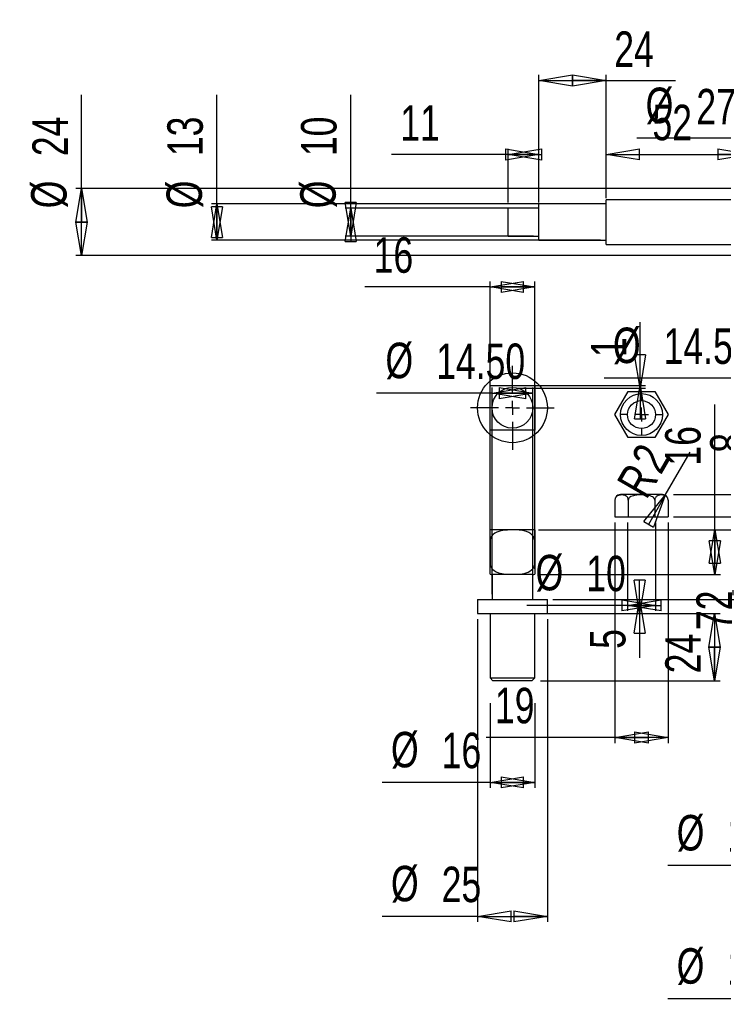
# Model space of a CAD drawing. Extents: x -65 to 204, y 28 to 204.
# Tile 1 of 3: x -65 to 61, y 28 to 204. Entities that reach past the tile are written whole.
import ezdxf

# ---------------------------------------------------------------- set-up
doc = ezdxf.new("R2010")
doc.units = 0
doc.header["$PDSIZE"] = -1
doc.linetypes.add('CENTERX2', pattern=[20.32, 12.7, -2.54, 2.54, -2.54])
doc.layers.get('0').update_dxf_attribs({"linetype": 'CONTINUOUS'})
doc.layers.get('DEFPOINTS').update_dxf_attribs({"linetype": 'CONTINUOUS'})
doc.styles.add('SLDTEXTSTYLE0', font='txt', dxfattribs={"width": 0.75})
doc.dimstyles.new('SLDDIMSTYLE0', dxfattribs={"dimtxt": 6.35, "dimasz": 6, "dimexe": 1, "dimexo": 0.0625, "dimgap": 1.5875, "dimtad": 2, "dimlfac": 2, "dimzin": 12, "dimtxsty": 'STANDARD', "dimblk1": 'CLOSED', "dimblk2": 'CLOSED', "dimsah": 1, "dimcen": 0.09, "dimclrd": 7, "dimclre": 7, "dimclrt": 7, "dimazin": 3, "dimtfac": 1, "dimtdec": 4, "dimtofl": 0, "dimtmove": 0, "dimatfit": 3, "dimtolj": 1, "dimtzin": 12})
doc.dimstyles.new('SLDDIMSTYLE1', dxfattribs={"dimtxt": 6.35, "dimasz": 6, "dimexe": 1, "dimexo": 0.0625, "dimgap": 1.5875, "dimtad": 2, "dimlfac": 2, "dimzin": 4, "dimtxsty": 'STANDARD', "dimblk1": 'CLOSED', "dimblk2": 'CLOSED', "dimsah": 1, "dimcen": 0.09, "dimclrd": 7, "dimclre": 7, "dimclrt": 7, "dimazin": 3, "dimtfac": 1, "dimtdec": 4, "dimtofl": 0, "dimtmove": 0, "dimatfit": 3, "dimtolj": 1, "dimtzin": 12})
doc.dimstyles.new('SLDDIMSTYLE2', dxfattribs={"dimtxt": 6.35, "dimasz": 6, "dimexe": 1, "dimexo": 0.0625, "dimgap": 1.5875, "dimtad": 2, "dimlfac": 2, "dimzin": 12, "dimtxsty": 'STANDARD', "dimblk1": 'CLOSED', "dimblk2": 'CLOSED', "dimsah": 1, "dimcen": 0.09, "dimclrd": 7, "dimclre": 7, "dimclrt": 7, "dimazin": 3, "dimtfac": 1, "dimtdec": 4, "dimtofl": 0, "dimtmove": 0, "dimatfit": 3, "dimtolj": 1, "dimtzin": 12})
doc.dimstyles.new('SLDDIMSTYLE3', dxfattribs={"dimtxt": 6.35, "dimasz": 6, "dimexe": 1, "dimexo": 0.0625, "dimgap": 1.5875, "dimtad": 2, "dimlfac": 2, "dimzin": 12, "dimtxsty": 'STANDARD', "dimblk1": 'CLOSED', "dimblk2": 'CLOSED', "dimsah": 1, "dimcen": 0.09, "dimclrd": 7, "dimclre": 7, "dimclrt": 7, "dimazin": 3, "dimtfac": 1, "dimtdec": 4, "dimtofl": 0, "dimtmove": 0, "dimatfit": 3, "dimtolj": 1, "dimtzin": 12})
doc.dimstyles.new('SLDDIMSTYLE4', dxfattribs={"dimtxt": 6.35, "dimasz": 6, "dimexe": 1, "dimexo": 0.0625, "dimgap": 1.5875, "dimtad": 2, "dimlfac": 2, "dimzin": 12, "dimtxsty": 'STANDARD', "dimblk1": 'CLOSED', "dimblk2": 'CLOSED', "dimsah": 1, "dimcen": 0.09, "dimclrd": 7, "dimclre": 7, "dimclrt": 7, "dimazin": 3, "dimtfac": 1, "dimtdec": 4, "dimtofl": 0, "dimtmove": 0, "dimatfit": 3, "dimtolj": 1, "dimtzin": 12})

# ---------------------------------------------------------------- blocks, each defined once
blk = doc.blocks.new('_CLOSED')
at = {"color": 0, "linetype": 'BYBLOCK'}
for p, q in [((-1, 0.166667), (0, 0)), ((-1, 0.166667), (-1, -0.166667)), ((0, 0), (-1, -0.166667)), ((0, 0), (-1, 0))]:
    blk.add_line(p, q, dxfattribs=at)
blk = doc.blocks.new('*D6')
at = {"color": 7}
for p, q in [((65.91, 139.92), (39.65, 139.92)), ((65.91, 102.58), (65.91, 140.92)), ((65.91, 139.92), (73.16, 139.92)), ((73.16, 102.58), (73.16, 140.92))]:
    blk.add_line(p, q, dxfattribs=at)
at = {"layer": 'DEFPOINTS', "color": 7}
for p in [(65.91, 101.58), (73.16, 101.58)]:
    blk.add_point(p, dxfattribs=at)
at = {"xscale": 6, "yscale": 6}
for p, rotation in [((65.91, 139.92), 180), ((73.16, 139.92), 360)]:
    blk.add_blockref('_CLOSED', p, dxfattribs=dict(at, rotation=rotation))
at = {"color": 7, "char_height": 6.35, "attachment_point": 7, "style": 'SLDTEXTSTYLE0'}
for s, insert in [('%%c', (41.24, 142.37)), ('14.50', (50.31, 142.37))]:
    blk.add_mtext(s, dxfattribs=dict(at, insert=insert))
blk = doc.blocks.new('*D7')
at = {"color": 7}
for p, q in [((62.78, 101.08), (62.78, 183.86)), ((76.28, 101.08), (76.28, 183.86)), ((62.78, 182.86), (45.51, 182.86)), ((62.78, 182.86), (76.28, 182.86))]:
    blk.add_line(p, q, dxfattribs=at)
at = {"layer": 'DEFPOINTS', "color": 7}
for p in [(62.78, 100.08), (76.28, 100.08)]:
    blk.add_point(p, dxfattribs=at)
at = {"xscale": 6, "yscale": 6}
for p, rotation in [((62.78, 182.86), 180), ((76.28, 182.86), 360)]:
    blk.add_blockref('_CLOSED', p, dxfattribs=dict(at, rotation=rotation))
at = {"color": 7, "char_height": 6.35, "attachment_point": 7, "style": 'SLDTEXTSTYLE0'}
for s, insert in [('%%c', (47.1, 185.31)), ('27', (56.17, 185.31))]:
    blk.add_mtext(s, dxfattribs=dict(at, insert=insert))
blk = doc.blocks.new('*D8')
at = {"color": 7}
for p, q in [((65.53, 76.58), (65.53, 27.87)), ((73.53, 76.58), (73.53, 27.87)), ((65.53, 28.87), (51.07, 28.87)), ((65.53, 28.87), (73.53, 28.87))]:
    blk.add_line(p, q, dxfattribs=at)
at = {"layer": 'DEFPOINTS', "color": 7}
for p in [(65.53, 77.58), (73.53, 77.58)]:
    blk.add_point(p, dxfattribs=at)
at = {"xscale": 6, "yscale": 6}
for p, rotation in [((65.53, 28.87), 180), ((73.53, 28.87), 360)]:
    blk.add_blockref('_CLOSED', p, dxfattribs=dict(at, rotation=rotation))
at = {"color": 7, "char_height": 6.35, "attachment_point": 7, "style": 'SLDTEXTSTYLE0'}
for s, insert in [('%%c', (52.66, 31.32)), ('16', (61.73, 31.32))]:
    blk.add_mtext(s, dxfattribs=dict(at, insert=insert))
blk = doc.blocks.new('*D10')
at = {"color": 7}
for p, q in [((66.03, 71.58), (66.03, 51.71)), ((73.03, 71.58), (73.03, 51.71)), ((66.03, 52.71), (51.07, 52.71)), ((66.03, 52.71), (73.03, 52.71))]:
    blk.add_line(p, q, dxfattribs=at)
at = {"layer": 'DEFPOINTS', "color": 7}
for p in [(66.03, 72.58), (73.03, 72.58)]:
    blk.add_point(p, dxfattribs=at)
at = {"xscale": 6, "yscale": 6}
for p, rotation in [((66.03, 52.71), 180), ((73.03, 52.71), 360)]:
    blk.add_blockref('_CLOSED', p, dxfattribs=dict(at, rotation=rotation))
at = {"color": 7, "char_height": 6.35, "attachment_point": 7, "style": 'SLDTEXTSTYLE0'}
for s, insert in [('%%c', (52.66, 55.16)), ('14', (61.73, 55.16))]:
    blk.add_mtext(s, dxfattribs=dict(at, insert=insert))
blk = doc.blocks.new('*D15')
at = {"color": 7}
for p, q in [((22.5, 179.93), (1.59, 179.93)), ((22.5, 171.34), (22.5, 180.93)), ((22.5, 179.93), (28, 179.93)), ((28, 171.34), (28, 180.93))]:
    blk.add_line(p, q, dxfattribs=at)
at = {"layer": 'DEFPOINTS', "color": 7}
for p in [(22.5, 170.34), (28, 170.34)]:
    blk.add_point(p, dxfattribs=at)
at = {"xscale": 6, "yscale": 6}
for p, rotation in [((28, 179.93), 360), ((22.5, 179.93), 180)]:
    blk.add_blockref('_CLOSED', p, dxfattribs=dict(at, rotation=rotation))
at = {"color": 7, "insert": (3.18, 182.38), "char_height": 6.35, "attachment_point": 7, "style": 'SLDTEXTSTYLE0'}
blk.add_mtext('11', dxfattribs=at)
blk = doc.blocks.new('*D16')
at = {"color": 7}
for p, q in [((28, 172.09), (28, 194.16)), ((40, 172.09), (40, 194.16)), ((28, 193.16), (40, 193.16)), ((40, 193.16), (52.44, 193.16))]:
    blk.add_line(p, q, dxfattribs=at)
at = {"layer": 'DEFPOINTS', "color": 7}
for p in [(28, 171.09), (40, 171.09)]:
    blk.add_point(p, dxfattribs=at)
at = {"xscale": 6, "yscale": 6, "rotation": 180}
blk.add_blockref('_CLOSED', (28, 193.16), dxfattribs=at)
at = {"xscale": 6, "yscale": 6}
blk.add_blockref('_CLOSED', (40, 193.16), dxfattribs=at)
at = {"color": 7, "insert": (41.48, 195.61), "char_height": 6.35, "attachment_point": 7, "style": 'SLDTEXTSTYLE0'}
blk.add_mtext('24', dxfattribs=at)
blk = doc.blocks.new('*D17')
at = {"color": 7}
for p, q in [((40, 172.84), (40, 180.95)), ((40, 179.95), (66, 179.95)), ((66, 172.84), (66, 180.95))]:
    blk.add_line(p, q, dxfattribs=at)
at = {"layer": 'DEFPOINTS', "color": 7}
for p in [(40, 171.84), (66, 171.84)]:
    blk.add_point(p, dxfattribs=at)
at = {"xscale": 6, "yscale": 6}
for p, rotation in [((40, 179.95), 180), ((66, 179.95), 360)]:
    blk.add_blockref('_CLOSED', p, dxfattribs=dict(at, rotation=rotation))
at = {"color": 7, "insert": (48.31, 182.4), "char_height": 6.35, "attachment_point": 7, "style": 'SLDTEXTSTYLE0'}
blk.add_mtext('52', dxfattribs=at)
blk = doc.blocks.new('*D24')
at = {"color": 7}
for p, q in [((-53.88, 173.84), (-53.88, 190.59)), ((68, 173.84), (-54.88, 173.84)), ((-53.88, 161.84), (-53.88, 173.84)), ((68, 161.84), (-54.88, 161.84))]:
    blk.add_line(p, q, dxfattribs=at)
at = {"layer": 'DEFPOINTS', "color": 7}
for p in [(69, 173.84), (69, 161.84)]:
    blk.add_point(p, dxfattribs=at)
at = {"xscale": 6, "yscale": 6}
for p, rotation in [((-53.88, 173.84), 90), ((-53.88, 161.84), 270)]:
    blk.add_blockref('_CLOSED', p, dxfattribs=dict(at, rotation=rotation))
at = {"color": 7, "char_height": 6.35, "attachment_point": 7, "rotation": 90, "style": 'SLDTEXTSTYLE0'}
for s, insert in [('24', (-56.33, 179.63)), ('%%c', (-56.33, 170.31))]:
    blk.add_mtext(s, dxfattribs=dict(at, insert=insert))
blk = doc.blocks.new('*D25')
at = {"color": 7}
for p, q in [((-5.7, 170.34), (-5.7, 190.59)), ((27, 170.34), (-6.7, 170.34)), ((-5.7, 165.34), (-5.7, 170.34)), ((27, 165.34), (-6.7, 165.34))]:
    blk.add_line(p, q, dxfattribs=at)
at = {"layer": 'DEFPOINTS', "color": 7}
for p in [(28, 170.34), (28, 165.34)]:
    blk.add_point(p, dxfattribs=at)
at = {"xscale": 6, "yscale": 6}
for p, rotation in [((-5.7, 165.34), 270), ((-5.7, 170.34), 90)]:
    blk.add_blockref('_CLOSED', p, dxfattribs=dict(at, rotation=rotation))
at = {"color": 7, "char_height": 6.35, "attachment_point": 7, "rotation": 90, "style": 'SLDTEXTSTYLE0'}
for s, insert in [('10', (-8.15, 179.63)), ('%%c', (-8.15, 170.31))]:
    blk.add_mtext(s, dxfattribs=dict(at, insert=insert))
blk = doc.blocks.new('*D26')
at = {"color": 7}
for p, q in [((-29.64, 171.09), (-29.64, 190.59)), ((39, 171.09), (-30.64, 171.09)), ((-29.64, 164.59), (-29.64, 171.09)), ((39, 164.59), (-30.64, 164.59))]:
    blk.add_line(p, q, dxfattribs=at)
at = {"layer": 'DEFPOINTS', "color": 7}
for p in [(40, 171.09), (40, 164.59)]:
    blk.add_point(p, dxfattribs=at)
at = {"xscale": 6, "yscale": 6}
for p, rotation in [((-29.64, 171.09), 90), ((-29.64, 164.59), 270)]:
    blk.add_blockref('_CLOSED', p, dxfattribs=dict(at, rotation=rotation))
at = {"color": 7, "char_height": 6.35, "attachment_point": 7, "rotation": 90, "style": 'SLDTEXTSTYLE0'}
for s, insert in [('13', (-32.09, 179.63)), ('%%c', (-32.09, 170.31))]:
    blk.add_mtext(s, dxfattribs=dict(at, insert=insert))
blk = doc.blocks.new('*D30')
at = {"color": 7}
for p, q in [((41.61, 114.09), (41.61, 74.61)), ((51.11, 114.09), (51.11, 74.61)), ((41.61, 75.61), (18.53, 75.61)), ((51.11, 75.61), (41.61, 75.61))]:
    blk.add_line(p, q, dxfattribs=at)
at = {"layer": 'DEFPOINTS', "color": 7}
for p in [(41.61, 115.09), (51.11, 115.09)]:
    blk.add_point(p, dxfattribs=at)
at = {"xscale": 6, "yscale": 6, "rotation": 180}
blk.add_blockref('_CLOSED', (41.61, 75.61), dxfattribs=at)
at = {"xscale": 6, "yscale": 6}
blk.add_blockref('_CLOSED', (51.11, 75.61), dxfattribs=at)
at = {"color": 7, "insert": (20.12, 78.06), "char_height": 6.35, "attachment_point": 7, "style": 'SLDTEXTSTYLE0'}
blk.add_mtext('19', dxfattribs=at)
blk = doc.blocks.new('*D31')
at = {"color": 7}
for p, q in [((43.86, 114.09), (43.86, 98.25)), ((48.86, 114.09), (48.86, 98.25)), ((43.86, 99.25), (25.81, 99.25)), ((43.86, 99.25), (48.86, 99.25))]:
    blk.add_line(p, q, dxfattribs=at)
at = {"layer": 'DEFPOINTS', "color": 7}
for p in [(43.86, 115.09), (48.86, 115.09)]:
    blk.add_point(p, dxfattribs=at)
at = {"xscale": 6, "yscale": 6}
for p, rotation in [((48.86, 99.25), 360), ((43.86, 99.25), 180)]:
    blk.add_blockref('_CLOSED', p, dxfattribs=dict(at, rotation=rotation))
at = {"color": 7, "char_height": 6.35, "attachment_point": 7, "style": 'SLDTEXTSTYLE0'}
for s, insert in [('%%c', (27.4, 101.7)), ('10', (36.47, 101.7))]:
    blk.add_mtext(s, dxfattribs=dict(at, insert=insert))
blk = doc.blocks.new('*D32')
at = {"color": 7}
for p, q in [((67.54, 119.09), (67.54, 132.84)), ((52.11, 119.09), (68.54, 119.09)), ((67.54, 115.09), (67.54, 119.09)), ((52.11, 115.09), (68.54, 115.09))]:
    blk.add_line(p, q, dxfattribs=at)
at = {"layer": 'DEFPOINTS', "color": 7}
for p in [(51.11, 119.09), (51.11, 115.09)]:
    blk.add_point(p, dxfattribs=at)
at = {"xscale": 6, "yscale": 6}
for p, rotation in [((67.54, 115.09), 270), ((67.54, 119.09), 90)]:
    blk.add_blockref('_CLOSED', p, dxfattribs=dict(at, rotation=rotation))
at = {"color": 7, "insert": (65.09, 126.56), "char_height": 6.35, "attachment_point": 7, "rotation": 90, "style": 'SLDTEXTSTYLE0'}
blk.add_mtext('8', dxfattribs=at)
blk = doc.blocks.new('*D33')
at = {"color": 7}
for q in [(55.06, 126.67), (50.11, 118.09)]:
    blk.add_line((50.61, 118.95), q, dxfattribs=at)
at = {"layer": 'DEFPOINTS', "color": 7}
for p in [(50.11, 118.09), (50.61, 118.95)]:
    blk.add_point(p, dxfattribs=at)
at = {"xscale": 6, "yscale": 6, "rotation": 60}
blk.add_blockref('_CLOSED', (50.61, 118.95), dxfattribs=at)
at = {"color": 7, "char_height": 6.35, "attachment_point": 7, "rotation": 60, "style": 'SLDTEXTSTYLE0'}
for s, insert in [('2', (49.8, 122.46)), ('R', (47.23, 118.01))]:
    blk.add_mtext(s, dxfattribs=dict(at, insert=insert))
blk = doc.blocks.new('*D38')
at = {"color": 7}
for p, q in [((143.47, 117.52), (63.98, 117.52)), ((64.98, 117.52), (64.98, 81.52)), ((140.97, 81.52), (63.98, 81.52))]:
    blk.add_line(p, q, dxfattribs=at)
at = {"layer": 'DEFPOINTS', "color": 7}
for p in [(144.47, 117.52), (141.97, 81.52)]:
    blk.add_point(p, dxfattribs=at)
at = {"xscale": 6, "yscale": 6}
for p, rotation in [((64.98, 117.52), 90), ((64.98, 81.52), 270)]:
    blk.add_blockref('_CLOSED', p, dxfattribs=dict(at, rotation=rotation))
at = {"color": 7, "insert": (62.53, 94.83), "char_height": 6.35, "attachment_point": 7, "rotation": 90, "style": 'SLDTEXTSTYLE0'}
blk.add_mtext('72', dxfattribs=at)
blk = doc.blocks.new('*D44')
at = {"color": 7}
for p, q in [((19.25, 105.78), (19.25, 157.23)), ((27.25, 105.78), (27.25, 157.23)), ((19.25, 156.23), (-3.19, 156.23)), ((19.25, 156.23), (27.25, 156.23))]:
    blk.add_line(p, q, dxfattribs=at)
at = {"layer": 'DEFPOINTS', "color": 7}
for p in [(19.25, 104.78), (27.25, 104.78)]:
    blk.add_point(p, dxfattribs=at)
at = {"xscale": 6, "yscale": 6}
for p, rotation in [((19.25, 156.23), 180), ((27.25, 156.23), 360)]:
    blk.add_blockref('_CLOSED', p, dxfattribs=dict(at, rotation=rotation))
at = {"color": 7, "insert": (-1.6, 158.68), "char_height": 6.35, "attachment_point": 7, "style": 'SLDTEXTSTYLE0'}
blk.add_mtext('16', dxfattribs=at)
blk = doc.blocks.new('*D45')
at = {"color": 7}
for p, q in [((59.47, 112.78), (59.47, 135.21)), ((28.25, 112.78), (60.47, 112.78)), ((59.47, 104.78), (59.47, 112.78)), ((28.25, 104.78), (60.47, 104.78))]:
    blk.add_line(p, q, dxfattribs=at)
at = {"layer": 'DEFPOINTS', "color": 7}
for p in [(27.25, 112.78), (27.25, 104.78)]:
    blk.add_point(p, dxfattribs=at)
at = {"xscale": 6, "yscale": 6}
for p, rotation in [((59.47, 112.78), 90), ((59.47, 104.78), 270)]:
    blk.add_blockref('_CLOSED', p, dxfattribs=dict(at, rotation=rotation))
at = {"color": 7, "insert": (57.02, 124.25), "char_height": 6.35, "attachment_point": 7, "rotation": 90, "style": 'SLDTEXTSTYLE0'}
blk.add_mtext('16', dxfattribs=at)
blk = doc.blocks.new('*D46')
at = {"color": 7}
for p, q in [((28.25, 97.78), (60.41, 97.78)), ((59.41, 97.78), (59.41, 85.78)), ((28.25, 85.78), (60.41, 85.78))]:
    blk.add_line(p, q, dxfattribs=at)
at = {"layer": 'DEFPOINTS', "color": 7}
for p in [(27.25, 97.78), (27.25, 85.78)]:
    blk.add_point(p, dxfattribs=at)
at = {"xscale": 6, "yscale": 6}
for p, rotation in [((59.41, 97.78), 90), ((59.41, 85.78), 270)]:
    blk.add_blockref('_CLOSED', p, dxfattribs=dict(at, rotation=rotation))
at = {"color": 7, "insert": (56.96, 87.09), "char_height": 6.35, "attachment_point": 7, "rotation": 90, "style": 'SLDTEXTSTYLE0'}
blk.add_mtext('24', dxfattribs=at)
blk = doc.blocks.new('*D47')
at = {"color": 7}
for p, q in [((30.5, 100.28), (47.02, 100.28)), ((46.02, 100.28), (46.02, 97.78)), ((30.5, 97.78), (47.02, 97.78)), ((46.02, 97.78), (46.02, 89.88))]:
    blk.add_line(p, q, dxfattribs=at)
at = {"layer": 'DEFPOINTS', "color": 7}
for p in [(29.5, 100.28), (29.5, 97.78)]:
    blk.add_point(p, dxfattribs=at)
at = {"xscale": 6, "yscale": 6}
for p, rotation in [((46.02, 97.78), 270), ((46.02, 100.28), 90)]:
    blk.add_blockref('_CLOSED', p, dxfattribs=dict(at, rotation=rotation))
at = {"color": 7, "insert": (43.57, 91.47), "char_height": 6.35, "attachment_point": 7, "rotation": 90, "style": 'SLDTEXTSTYLE0'}
blk.add_mtext('5', dxfattribs=at)
blk = doc.blocks.new('*D48')
at = {"color": 7}
for p, q in [((27.91, 112.78), (73.5, 112.78)), ((72.5, 100.28), (72.5, 112.78)), ((30.5, 100.28), (73.5, 100.28))]:
    blk.add_line(p, q, dxfattribs=at)
at = {"layer": 'DEFPOINTS', "color": 7}
for p in [(26.91, 112.78), (29.5, 100.28)]:
    blk.add_point(p, dxfattribs=at)
at = {"xscale": 6, "yscale": 6}
for p, rotation in [((72.5, 112.78), 90), ((72.5, 100.28), 270)]:
    blk.add_blockref('_CLOSED', p, dxfattribs=dict(at, rotation=rotation))
at = {"color": 7, "insert": (70.05, 101.84), "char_height": 6.35, "attachment_point": 7, "rotation": 90, "style": 'SLDTEXTSTYLE0'}
blk.add_mtext('25', dxfattribs=at)
blk = doc.blocks.new('*D49')
at = {"color": 7}
for p, q in [((19.63, 101.28), (19.63, 138.22)), ((26.88, 101.28), (26.88, 138.22)), ((19.63, 137.22), (-1.07, 137.22)), ((19.63, 137.22), (26.88, 137.22))]:
    blk.add_line(p, q, dxfattribs=at)
at = {"layer": 'DEFPOINTS', "color": 7}
for p in [(19.63, 100.28), (26.88, 100.28)]:
    blk.add_point(p, dxfattribs=at)
at = {"xscale": 6, "yscale": 6}
for p, rotation in [((19.63, 137.22), 180), ((26.88, 137.22), 360)]:
    blk.add_blockref('_CLOSED', p, dxfattribs=dict(at, rotation=rotation))
at = {"color": 7, "char_height": 6.35, "attachment_point": 7, "style": 'SLDTEXTSTYLE0'}
for s, insert in [('%%c', (0.52, 139.67)), ('14.50', (9.59, 139.67))]:
    blk.add_mtext(s, dxfattribs=dict(at, insert=insert))
blk = doc.blocks.new('*D50')
at = {"color": 7}
for p, q in [((17, 96.78), (17, 42.61)), ((29.5, 96.78), (29.5, 42.61)), ((17, 43.61), (-0.07, 43.61)), ((17, 43.61), (29.5, 43.61))]:
    blk.add_line(p, q, dxfattribs=at)
at = {"layer": 'DEFPOINTS', "color": 7}
for p in [(17, 97.78), (29.5, 97.78)]:
    blk.add_point(p, dxfattribs=at)
at = {"xscale": 6, "yscale": 6}
for p, rotation in [((17, 43.61), 180), ((29.5, 43.61), 360)]:
    blk.add_blockref('_CLOSED', p, dxfattribs=dict(at, rotation=rotation))
at = {"color": 7, "char_height": 6.35, "attachment_point": 7, "style": 'SLDTEXTSTYLE0'}
for s, insert in [('%%c', (1.51, 46.06)), ('25', (10.58, 46.06))]:
    blk.add_mtext(s, dxfattribs=dict(at, insert=insert))
blk = doc.blocks.new('*D51')
at = {"color": 7}
for p, q in [((19.25, 81.78), (19.25, 66.58)), ((27.25, 81.78), (27.25, 66.58)), ((19.25, 67.58), (-0.07, 67.58)), ((19.25, 67.58), (27.25, 67.58))]:
    blk.add_line(p, q, dxfattribs=at)
at = {"layer": 'DEFPOINTS', "color": 7}
for p in [(19.25, 82.78), (27.25, 82.78)]:
    blk.add_point(p, dxfattribs=at)
at = {"xscale": 6, "yscale": 6}
for p, rotation in [((19.25, 67.58), 180), ((27.25, 67.58), 360)]:
    blk.add_blockref('_CLOSED', p, dxfattribs=dict(at, rotation=rotation))
at = {"color": 7, "char_height": 6.35, "attachment_point": 7, "style": 'SLDTEXTSTYLE0'}
for s, insert in [('%%c', (1.51, 70.03)), ('16', (10.58, 70.03))]:
    blk.add_mtext(s, dxfattribs=dict(at, insert=insert))
blk = doc.blocks.new('*D52')
at = {"color": 7}
for p, q in [((46.09, 138.61), (46.09, 149.94)), ((24.25, 138.61), (47.09, 138.61)), ((24.25, 138.11), (47.09, 138.11)), ((46.09, 138.11), (46.09, 138.61))]:
    blk.add_line(p, q, dxfattribs=at)
at = {"layer": 'DEFPOINTS', "color": 7}
for p in [(23.25, 138.61), (23.25, 138.11)]:
    blk.add_point(p, dxfattribs=at)
at = {"xscale": 6, "yscale": 6}
for p, rotation in [((46.09, 138.11), 270), ((46.09, 138.61), 90)]:
    blk.add_blockref('_CLOSED', p, dxfattribs=dict(at, rotation=rotation))
at = {"color": 7, "insert": (43.64, 143.66), "char_height": 6.35, "attachment_point": 7, "rotation": 90, "style": 'SLDTEXTSTYLE0'}
blk.add_mtext('1', dxfattribs=at)
blk = doc.blocks.new('SW_CENTERMARK0')
at = {"color": 7, "linetype": 'CENTERX2'}
for p, q in [((23.25, 137.11), (23.25, 142.11)), ((20.75, 134.61), (15.75, 134.61)), ((25.75, 134.61), (30.75, 134.61)), ((23.25, 132.11), (23.25, 127.11))]:
    blk.add_line(p, q, dxfattribs=at)
at = {"color": 7, "linetype": 'CONTINUOUS'}
for q in [(23.25, 135.86), (22, 134.61), (23.25, 133.36), (24.5, 134.61)]:
    blk.add_line((23.25, 134.61), q, dxfattribs=at)
blk = doc.blocks.new('SW_CENTERMARK5')
at = {"color": 7, "linetype": 'CENTERX2'}
for p, q in [((46.36, 135.9), (46.36, 137.15)), ((43.86, 133.4), (42.61, 133.4)), ((48.86, 133.4), (50.11, 133.4)), ((46.36, 130.9), (46.36, 129.65))]:
    blk.add_line(p, q, dxfattribs=at)
at = {"color": 7, "linetype": 'CONTINUOUS'}
for q in [(46.36, 134.65), (45.11, 133.4), (46.36, 132.15), (47.61, 133.4)]:
    blk.add_line((46.36, 133.4), q, dxfattribs=at)

msp = doc.modelspace()

# ---------------------------------------------------------------- linework, layer by layer
at = {"color": 7, "linetype": 'CONTINUOUS'}
for p, q in [((39.9998, 171.0927), (27.9998, 171.0927)), ((27.9998, 167.8427), (27.9998, 171.0927)), ((65.9998, 171.8427), (39.9998, 171.8427)), ((39.9998, 167.8427), (39.9998, 171.8427)), ((27.9998, 170.3427), (22.4998, 170.3427)), ((22.4998, 167.8427), (22.4998, 170.3427)), ((22.4998, 165.3427), (22.4998, 167.8427)), ((27.9998, 164.5927), (27.9998, 167.8427)), ((39.9998, 163.8427), (39.9998, 167.8427)), ((22.4998, 165.3427), (27.9998, 165.3427)), ((27.9998, 164.5927), (39.9998, 164.5927)), ((39.9998, 163.8427), (65.9998, 163.8427)), ((19.2514, 138.61), (27.2514, 138.61)), ((27.2514, 138.61), (27.2514, 130.61)), ((41.6073, 133.3958), (43.9823, 137.5094)), ((43.9823, 137.5094), (48.7323, 137.5094)), ((48.7323, 137.5094), (51.1073, 133.3958)), ((43.9823, 129.2821), (41.6073, 133.3958)), ((51.1073, 133.3958), (48.7323, 129.2821)), ((27.2514, 130.61), (19.2514, 130.61)), ((48.7323, 129.2821), (43.9823, 129.2821)), ((41.6073, 118.0855), (41.6073, 115.0855)), ((50.1073, 119.0855), (42.6073, 119.0855)), ((43.9823, 118.0855), (43.9823, 115.0855)), ((48.7323, 118.0855), (48.7323, 115.0855)), ((51.1073, 118.0855), (51.1073, 115.0855)), ((41.6073, 115.0855), (43.9823, 115.0855)), ((43.9823, 115.0855), (48.7323, 115.0855)), ((48.7323, 115.0855), (51.1073, 115.0855)), ((26.9082, 112.7779), (19.5945, 112.7779)), ((27.2512, 112.7483), (27.2514, 110.7779)), ((19.2514, 110.7779), (19.2514, 106.7779)), ((27.2514, 110.7779), (27.2514, 106.7779)), ((19.2515, 104.8076), (19.2514, 106.7779)), ((27.2514, 106.7779), (27.2516, 104.8076)), ((26.9082, 104.7779), (19.5945, 104.7779)), ((19.6264, 104.7779), (19.6264, 100.2779)), ((26.8764, 100.2779), (26.8764, 104.7779)), ((17.0014, 100.2779), (17.0014, 97.7779)), ((17.0014, 100.2779), (23.2514, 100.2779)), ((23.2514, 100.2779), (29.5014, 100.2779)), ((29.5014, 97.7779), (29.5014, 100.2779)), ((17.0014, 97.7779), (23.2514, 97.7779)), ((19.2514, 97.7779), (19.2514, 86.2779)), ((23.2514, 97.7779), (29.5014, 97.7779)), ((27.2514, 86.2779), (27.2514, 97.7779)), ((19.2514, 86.2779), (19.7514, 85.7779)), ((19.2514, 86.2779), (23.2514, 86.2779)), ((23.2514, 85.7779), (19.7514, 85.7779)), ((23.2514, 86.2779), (27.2514, 86.2779)), ((26.7514, 85.7779), (23.2514, 85.7779)), ((26.7514, 85.7779), (27.2514, 86.2779))]:
    msp.add_line(p, q, dxfattribs=at)
at = {"color": 7, "linetype": 'CONTINUOUS', "flags": 128}
for points in [[(19.2514, 130.61), (19.2514, 130.6101), (19.2514, 130.6339), (19.2514, 130.6978), (19.2514, 130.7986), (19.2514, 130.9312), (19.2514, 131.1099), (19.2514, 131.3145), (19.2514, 131.687), (19.2514, 132.0918), (19.2514, 132.7262), (19.2514, 133.3793), (19.2514, 134.0365), (19.2514, 134.61), (19.2514, 135.4868), (19.2514, 136.3587), (19.2514, 136.8934), (19.2514, 137.4078), (19.2514, 137.7389), (19.2514, 138.0391), (19.2514, 138.2435), (19.2514, 138.411), (19.2514, 138.5325), (19.2514, 138.5992), (19.2514, 138.61)], [(43.9823, 118.0855), (43.9783, 118.1738), (43.967, 118.2594), (43.949, 118.3399), (43.9255, 118.4146), (43.879, 118.521), (43.8246, 118.6116), (43.7224, 118.7325), (43.6121, 118.822), (43.4512, 118.9101), (43.2862, 118.9656), (43.1189, 118.9969), (42.9515, 119.0123), (42.7311, 119.0166), (42.5109, 119.0009), (42.3612, 118.9769), (42.2123, 118.9368), (42.0656, 118.8744), (41.9542, 118.8057), (41.8476, 118.7127), (41.7734, 118.6236), (41.7067, 118.5136), (41.6698, 118.4301), (41.6396, 118.3366), (41.6214, 118.2524), (41.6103, 118.1636), (41.6073, 118.0855)], [(48.7323, 118.0855), (48.7193, 118.1989), (48.6938, 118.2799), (48.6566, 118.3563), (48.5848, 118.458), (48.4975, 118.5471), (48.3388, 118.6637), (48.1638, 118.755), (47.9214, 118.8451), (47.6699, 118.9089), (47.4143, 118.9531), (46.8871, 119.0038), (46.3573, 119.0171), (45.9443, 119.0098), (45.532, 118.9819), (45.1237, 118.9242), (44.9015, 118.8752), (44.6841, 118.8085), (44.4729, 118.718), (44.2782, 118.5973), (44.1886, 118.5209), (44.1099, 118.4335), (44.0454, 118.3332), (44.0012, 118.2227), (43.9823, 118.0855)], [(51.1073, 118.0855), (51.1033, 118.1738), (51.092, 118.2594), (51.074, 118.3399), (51.0505, 118.4146), (51.004, 118.521), (50.9496, 118.6116), (50.8474, 118.7325), (50.7371, 118.822), (50.5762, 118.9101), (50.4112, 118.9656), (50.2439, 118.9969), (50.0765, 119.0123), (49.8561, 119.0166), (49.6359, 119.0009), (49.4862, 118.9769), (49.3373, 118.9368), (49.1906, 118.8744), (49.0792, 118.8057), (48.9726, 118.7127), (48.8984, 118.6236), (48.8317, 118.5136), (48.7948, 118.4301), (48.7646, 118.3366), (48.7464, 118.2524), (48.7353, 118.1636), (48.7323, 118.0855)], [(19.2514, 110.7779), (19.2514, 110.7937), (19.2514, 111.0361), (19.2514, 111.2711), (19.2514, 111.4915), (19.2514, 111.6945), (19.2514, 111.8958), (19.2514, 112.0709), (19.2514, 112.3), (19.2514, 112.4677), (19.2514, 112.6275), (19.2514, 112.7084), (19.2514, 112.7407), (19.2514, 112.7483), (19.2514, 112.7483)], [(27.2514, 110.7779), (27.2513, 110.7937), (27.2275, 111.0361), (27.1636, 111.2711), (27.0628, 111.4915), (26.9302, 111.6945), (26.7515, 111.8958), (26.5469, 112.0709), (26.1744, 112.3), (25.7696, 112.4677), (25.1352, 112.6275), (24.4821, 112.7084), (23.8249, 112.7407), (23.2514, 112.7483), (22.3746, 112.7311), (21.5027, 112.6482), (20.968, 112.5385), (20.4536, 112.3593), (20.1225, 112.1847), (19.8223, 111.962), (19.6179, 111.7512), (19.4504, 111.5104), (19.3288, 111.2406), (19.2622, 110.9524), (19.2514, 110.7779)], [(19.2514, 106.7779), (19.2515, 106.7622), (19.2753, 106.5198), (19.3392, 106.2848), (19.44, 106.0644), (19.5726, 105.8614), (19.7512, 105.66), (19.9559, 105.4849), (20.3284, 105.2559), (20.7331, 105.0881), (21.3676, 104.9284), (22.0207, 104.8475), (22.6779, 104.8152), (23.2514, 104.8076), (24.1282, 104.8248), (25, 104.9077), (25.5348, 105.0174), (26.0492, 105.1966), (26.3803, 105.3712), (26.6805, 105.5938), (26.8849, 105.8047), (27.0523, 106.0455), (27.1739, 106.3153), (27.2406, 106.6034), (27.2514, 106.7779)]]:
    msp.add_lwpolyline(points, dxfattribs=at)
at = {"color": 7, "linetype": 'CONTINUOUS'}
for centre, radius in [((23.2514, 134.61), 6.25), ((23.2514, 134.61), 3.6569), ((46.3573, 133.3958), 3.75), ((46.3573, 133.3958), 2.5)]:
    msp.add_circle(centre, radius, dxfattribs=at)
for centre, radius, start, end in [((42.6073, 118.0855), 1, 171.472505, 179.872373), ((42.6073, 118.0855), 1, 90, 151.456012), ((50.1073, 118.0855), 1, 27.88075, 90), ((50.1073, 118.0855), 1, 2.627726, 4.363191), ((19.5945, 110.7779), 2, 90, 99.885424), ((26.9082, 110.7779), 2, 80.125475, 90), ((19.5945, 106.7779), 2, 260.125475, 270), ((26.9082, 106.7779), 2, 270, 279.885423)]:
    msp.add_arc(centre, radius, start, end, dxfattribs=at)

# ---------------------------------------------------------------- block references
for name in ['SW_CENTERMARK0', 'SW_CENTERMARK5']:
    msp.add_blockref(name, (0, 0))

# ---------------------------------------------------------------- dimensions: what is measured, and where the dimension line sits
at = {"color": 7}
for base, p1, p2, picture, middle in [((39.9998, 193.1557), (27.9998, 171.0927), (39.9998, 171.0927), '*D16', (46.1648, 193.1557)), ((27.9998, 179.9322), (22.4998, 170.3427), (27.9998, 170.3427), '*D15', (7.8711, 179.9322)), ((65.9998, 179.9543), (39.9998, 171.8427), (65.9998, 171.8427), '*D17', (52.9998, 179.9543)), ((27.2514, 156.2257), (19.2514, 104.7779), (27.2514, 104.7779), '*D44', (3.0921, 156.2257)), ((41.6073, 75.6146), (51.1073, 115.0855), (41.6073, 115.0855), '*D30', (24.8077, 75.6146))]:
    dim = msp.add_linear_dim(base=base, p1=p1, p2=p2, dimstyle='SLDDIMSTYLE0', dxfattribs=at)
    dim.commit()
    dim.dimension.update_dxf_attribs({"geometry": picture, "text_midpoint": middle, "dimtype": 160})
for base, p1, p2, dimstyle, picture, middle in [((76.2803, 182.8599), (62.7803, 100.0827), (76.2803, 100.0827), 'SLDDIMSTYLE2', '*D7', (56.3225, 182.8599)), ((73.1553, 139.917), (65.9053, 101.5827), (73.1553, 101.5827), 'SLDDIMSTYLE1', '*D6', (56.3225, 139.917)), ((26.8764, 137.2219), (19.6264, 100.2779), (26.8764, 100.2779), 'SLDDIMSTYLE1', '*D49', (15.6048, 137.2219)), ((48.8573, 99.2453), (43.8573, 115.0855), (48.8573, 115.0855), 'SLDDIMSTYLE3', '*D31', (36.6252, 99.2453)), ((27.2514, 67.5842), (19.2514, 82.7779), (27.2514, 82.7779), 'SLDDIMSTYLE2', '*D51', (10.7388, 67.5842)), ((73.5303, 28.8695), (65.5303, 77.5827), (73.5303, 77.5827), 'SLDDIMSTYLE2', '*D8', (61.8837, 28.8695)), ((73.0303, 52.7054), (66.0303, 72.5827), (73.0303, 72.5827), 'SLDDIMSTYLE2', '*D10', (61.8837, 52.7054))]:
    dim = msp.add_linear_dim(base=base, p1=p1, p2=p2, text='%%c<>', dimstyle=dimstyle, dxfattribs=at)
    dim.commit()
    dim.dimension.update_dxf_attribs({"geometry": picture, "text_midpoint": middle, "dimtype": 160})
for base, p1, p2, angle, picture, middle in [((-53.8808, 173.8427), (68.9998, 161.8427), (68.9998, 173.8427), 90, '*D24', (-53.8808, 179.6602)), ((-29.6444, 171.0927), (39.9998, 164.5927), (39.9998, 171.0927), 90, '*D26', (-29.6444, 179.6602)), ((-5.7024, 170.3427), (27.9998, 165.3427), (27.9998, 170.3427), 90, '*D25', (-5.7024, 179.6602)), ((29.5014, 43.6112), (17.0014, 97.7779), (29.5014, 97.7779), 180, '*D50', (10.7388, 43.6112))]:
    dim = msp.add_linear_dim(base=base, p1=p1, p2=p2, angle=angle, text='%%c<>', dimstyle='SLDDIMSTYLE2', dxfattribs=at)
    dim.commit()
    dim.dimension.update_dxf_attribs({"geometry": picture, "text_midpoint": middle, "dimtype": 160})
for base, p1, p2, angle, picture, middle in [((46.0936, 138.61), (23.2514, 138.11), (23.2514, 138.61), 90, '*D52', (46.0936, 146.0066)), ((59.4708, 112.7779), (27.2514, 104.7779), (27.2514, 112.7779), 90, '*D45', (59.4708, 128.9372)), ((67.5359, 119.0855), (51.1073, 115.0855), (51.1073, 119.0855), 90, '*D32', (67.5359, 128.903)), ((64.9835, 81.516), (144.4713, 117.516), (141.9713, 81.516), 270, '*D38', (64.9835, 99.516)), ((72.5011, 112.7779), (29.5014, 100.2779), (26.9082, 112.7779), 90, '*D48', (72.5011, 106.5279)), ((46.0247, 97.7779), (29.5014, 100.2779), (29.5014, 97.7779), 90, '*D47', (46.0247, 93.8143)), ((59.4088, 85.7779), (27.2514, 97.7779), (27.2514, 85.7779), 90, '*D46', (59.4088, 91.7779))]:
    dim = msp.add_linear_dim(base=base, p1=p1, p2=p2, angle=angle, dimstyle='SLDDIMSTYLE0', dxfattribs=at)
    dim.commit()
    dim.dimension.update_dxf_attribs({"geometry": picture, "text_midpoint": middle, "dimtype": 160})
dim = msp.add_radius_dim(center=(50.1073, 118.0855), mpoint=(50.6073, 118.9515), dimstyle='SLDDIMSTYLE4')
dim.commit()
dim.dimension.update_dxf_attribs({"geometry": '*D33', "text_midpoint": (51.8129, 121.0397), "dimtype": 164})

doc.saveas('drawing.dxf')
